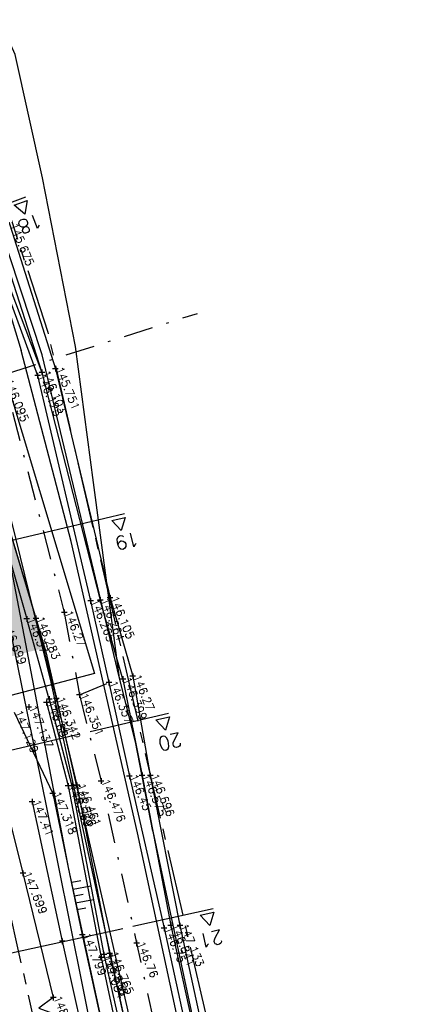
# Model space of a CAD drawing. Header units: metres. Extents: x 189938 to 192675, y 307646 to 311153.
# Tile 27 of 100: x 191693 to 191710, y 309056 to 309099. Entities that reach past the tile are written whole.
import ezdxf

# ---------------------------------------------------------------- set-up
doc = ezdxf.new("R2010")
doc.units = ezdxf.units.M
doc.linetypes.add('1-200 CENTER', pattern=[4.28625, 2.8575, -0.47625, 0.47625, -0.47625])
doc.linetypes.add('1-200 DASHDOT', pattern=[2.54, 1.27, -0.635, 0, -0.635])
for name, color, linetype in [('PH-ALG-WERKGRENS', 3, '1-200 WERKGRENS'), ('PH-BEST-KADASTRALE-GRENS', 240, '1-200 CENTER'), ('PH-BEST-KANTVERHARDING', 252, 'Continuous'), ('PH-BEST-KL-LAAGSPANNING-ENEXIS', 12, '1-200 LAAGSPANNING'), ('PH-BEST-TALUD', 8, 'Continuous'), ('PH-HULPLIJNEN-LPROF', 3, '1-200 DASHDOT'), ('PH-INM-HOOGTE', 30, 'Continuous'), ('PH-INM-HOOGTE-AANDUIDING', 30, 'Continuous'), ('PH-INM-KANTLAAG', 8, 'Continuous'), ('PH-INM-KRUIN', 8, 'Continuous'), ('PH-INM-ONVERHARD', 8, 'Continuous'), ('PH-INM-RASTERHEKWERK HANDHaven', 6, '1-200 HEKWERK'), ('PH-INM-TEEN', 8, 'Continuous'), ('PH-INM-VLAKVERDICHTINGSLIJN', 8, 'Continuous'), ('PH-INM-WEGAS', 6, '1-200 DASHDOT'), ('PH-NIEUW-AAND-DPROF', 3, 'Continuous'), ('PH-NIEUW-BEPLANTING-GAZON-BERM', 75, 'Continuous'), ('PH-OPBREEK-GAZON-BERM', 75, 'Continuous')]:
    doc.layers.add(name, color=color, linetype=linetype)
doc.styles.add('ROMANS', font='romans.shx')
doc.linetypes.add('1-200 HEKWERK', pattern='A,1.5,-0.4,["X",ROMANS,S=0.24,R=0,X=-0.275,Y=-0.12],-0.05', length=1.95)
doc.linetypes.add('1-200 LAAGSPANNING', pattern='A,1.5,-0.6,["LS",ROMANS,S=0.24,R=0,X=-0.45,Y=-0.12],-0.05', length=2.15)
doc.linetypes.add('1-200 WERKGRENS', pattern='A,1.5,-0.6,["WERK",ROMANS,S=0.24,R=0,X=-0.5,Y=-0.12],-0.45', length=2.55)

msp = doc.modelspace()

# ---------------------------------------------------------------- hatches: boundary and pattern name
at = {"layer": 'PH-NIEUW-BEPLANTING-GAZON-BERM', "transparency": 33554534}
h = msp.add_hatch(color=256, dxfattribs=at)
h.dxf.hatch_style = 1
h.paths.add_polyline_path([(191693.775, 309074.094), (191691.84, 309080.529), (191685.049, 309078.901), (191685.774, 309076.627), (191687.109, 309072.437)])
h = msp.add_hatch(color=256, dxfattribs=at)
h.dxf.hatch_style = 1
h.paths.add_polyline_path([(191694.489, 309071.512), (191693.775, 309074.094), (191690.576, 309073.268), (191691.501, 309070.752)])
at = {"layer": 'PH-OPBREEK-GAZON-BERM', "transparency": 33554585}
h = msp.add_hatch(color=256, dxfattribs=at)
h.dxf.hatch_style = 1
h.paths.add_polyline_path([(191688.129, 309082.727), (191687.236, 309082.434), (191685.844, 309082.09), (191685.049, 309078.901), (191685.774, 309076.627), (191687.109, 309072.437), (191689.374, 309070.211), (191690.657, 309070.537), (191691.501, 309070.752), (191694.489, 309071.512), (191693.775, 309074.094), (191691.84, 309080.529), (191690.844, 309083.617)], flags=17)

# ---------------------------------------------------------------- linework, layer by layer
at = {"layer": 'PH-ALG-WERKGRENS', "ltscale": 1.25, "flags": 128}
msp.add_lwpolyline([(191688.804, 309084.952), (191691.975, 309086.057), (191696.692, 309070.418), (191693.082, 309069.477)], dxfattribs=at)
at = {"layer": 'PH-BEST-KADASTRALE-GRENS', "flags": 128}
for points in [[(191728.357, 309124.625), (191711.783, 309122.734), (191691.501, 309120.23), (191686.52, 309119.044), (191685.682, 309118.699), (191683.978, 309116.71), (191683.346, 309115.067), (191682.892, 309113.097), (191683.593, 309111.08), (191688.864, 309100.413), (191691.161, 309094.999), (191692.477, 309091.896), (191694.671, 309085.125), (191701.529, 309055.527), (191708.242, 309023.739), (191710.859, 309006.395), (191711.52, 309000)], [(191701.266, 309020.164), (191695.823, 309047.676), (191691.299, 309067.971), (191688.162, 309080.514), (191685.925, 309087.798), (191682.279, 309096.747), (191679.262, 309102.928), (191674.301, 309111.839), (191672.332, 309114.615)]]:
    msp.add_lwpolyline(points, dxfattribs=at)
at = {"layer": 'PH-BEST-KANTVERHARDING', "color": 8}
msp.add_line((191699.208, 309063.631), (191705.471, 309034.21), dxfattribs=at)
for points in [[(191697.771, 309070.22), (191694.43, 309084.151), (191690.179, 309096.999), (191685.789, 309106.831), (191682.631, 309114.71), (191683.81, 309117.63), (191685.681, 309119.24), (191688.55, 309120.27)], [(191697.771, 309070.22), (191696.64, 309078.651), (191695.869, 309084.51), (191694.449, 309091.78), (191693.27, 309097.091), (191691.03, 309102.09), (191688.55, 309106.311), (191686.78, 309109.73), (191685.99, 309112.51), (191686.1, 309115.6), (191686.879, 309117.789), (191687.45, 309118.84), (191688.55, 309120.27)], [(191705.779, 308972.995), (191705.541, 308974.69), (191708.2, 308981.601), (191708.35, 308982.7), (191708.251, 308984.36), (191707.46, 308989.64), (191705.389, 309004.73), (191704.43, 309014.021), (191703.251, 309020.339), (191703.111, 309020.33), (191702.47, 309024.779), (191701.65, 309028.95), (191699.9, 309038.43), (191694.591, 309064.86), (191691.05, 309082.031), (191687.219, 309093.09), (191683.581, 309101.75), (191679.639, 309108.62), (191676.491, 309114.469), (191677.376, 309114.51)], [(191689.309, 309096.286), (191691.681, 309090.403), (191693.533, 309084.337)], [(191694.822, 309070.042), (191692.536, 309079.304), (191689.804, 309088.445)], [(191714.207, 308970.758), (191713.382, 308975.189), (191712.321, 308980.763), (191709.954, 309002.479), (191708.708, 309012.014), (191707.09, 309022.495), (191704.904, 309034.036), (191702.179, 309046.715), (191698.539, 309063.552), (191695.682, 309076.115), (191693.533, 309084.337)], [(191705.779, 308972.995), (191708.279, 308980.759), (191708.612, 308984.049), (191707.179, 308994.52), (191705.919, 309003.183), (191705.161, 309012.046), (191704.134, 309018.172), (191703.598, 309024.679), (191699.829, 309042.366), (191695.582, 309061.987), (191693.119, 309074.855)], [(191699.208, 309063.631), (191698.451, 309067.481), (191697.771, 309070.22)], [(191709.674, 308982.989), (191708.496, 308994.725), (191707.594, 309003.491), (191706.304, 309012.313), (191705.532, 309018.954), (191704.476, 309024.854), (191700.874, 309042.305), (191694.822, 309070.042)]]:
    msp.add_lwpolyline(points, dxfattribs=at)
at = {"layer": 'PH-BEST-KL-LAAGSPANNING-ENEXIS'}
msp.add_lwpolyline([(191616.598, 309162.21), (191628.445, 309154.705), (191633.705, 309151.101), (191641.617, 309145.344), (191648.218, 309140.42), (191650.164, 309138.925), (191653.619, 309136.336), (191663.993, 309127.857), (191666.903, 309125.327), (191668.398, 309123.62), (191669.852, 309122.426), (191673.177, 309119.729), (191675.752, 309117.017), (191676.891, 309115.42), (191678.7, 309112.261), (191684.333, 309099.983), (191688.95, 309089.004), (191691.42, 309081.98), (191694.595, 309071.349), (191698.896, 309052.464), (191702.833, 309033.649), (191705.542, 309019.152), (191707.168, 309007.362)], dxfattribs=at)
at = {"layer": 'PH-BEST-TALUD'}
for points in [[(191695.709, 309061.423), (191696.092, 309061.495)], [(191695.764, 309061.128), (191696.531, 309061.273)], [(191695.82, 309060.833), (191696.203, 309060.906)], [(191695.876, 309060.539), (191696.642, 309060.683)], [(191695.931, 309060.244), (191696.315, 309060.316)]]:
    msp.add_lwpolyline(points, dxfattribs=at)
at = {"layer": 'PH-HULPLIJNEN-LPROF', "color": 2}
msp.add_line((191670.295, 309076.175), (191701.125, 309085.942), dxfattribs=at)
at = {"layer": 'PH-HULPLIJNEN-LPROF'}
for points in [[(191695.382, 309073.053), (191695.363, 309073.049)], [(191696.041, 309069.498), (191697.307, 309070.027)], [(191696.973, 309065.785), (191696.964, 309065.783)], [(191698.502, 309058.795), (191698.504, 309058.795)]]:
    msp.add_lwpolyline(points, dxfattribs=at)
at = {"layer": 'PH-INM-HOOGTE', "flags": 128}
for points in [[(191694.546, 309083.397), (191694.302, 309083.397)], [(191694.424, 309083.519), (191694.424, 309083.275)], [(191697.059, 309073.587), (191696.815, 309073.587)], [(191696.937, 309073.709), (191696.937, 309073.465)], [(191693.889, 309072.772), (191693.645, 309072.772)], [(191693.767, 309072.894), (191693.767, 309072.65)]]:
    msp.add_lwpolyline(points, dxfattribs=at)
at = {"layer": 'PH-INM-HOOGTE'}
for p in [(191694.424, 309083.397), (191696.937, 309073.587), (191693.767, 309072.772)]:
    msp.add_point(p, dxfattribs=at)
at = {"layer": 'PH-INM-HOOGTE-AANDUIDING', "flags": 128}
for points in [[(191694.236, 309083.382), (191694.236, 309083.138)], [(191695.127, 309083.551), (191694.883, 309083.551)], [(191695.005, 309083.673), (191695.005, 309083.429)], [(191694.358, 309083.26), (191694.114, 309083.26)], [(191696.519, 309073.673), (191696.519, 309073.429)], [(191697.483, 309073.674), (191697.239, 309073.674)], [(191697.361, 309073.796), (191697.361, 309073.552)], [(191695.382, 309073.175), (191695.382, 309072.931)], [(191696.641, 309073.551), (191696.397, 309073.551)], [(191694.285, 309072.794), (191694.041, 309072.794)], [(191694.163, 309072.916), (191694.163, 309072.672)], [(191695.504, 309073.053), (191695.26, 309073.053)], [(191698.033, 309070.176), (191697.789, 309070.176)], [(191697.911, 309070.298), (191697.911, 309070.054)], [(191698.461, 309070.298), (191698.217, 309070.298)], [(191698.339, 309070.42), (191698.339, 309070.176)], [(191697.429, 309070.027), (191697.185, 309070.027)], [(191697.307, 309070.149), (191697.307, 309069.905)], [(191694.739, 309069.437), (191694.739, 309069.193)], [(191695.164, 309069.34), (191694.92, 309069.34)], [(191695.042, 309069.462), (191695.042, 309069.218)], [(191696.163, 309069.498), (191695.919, 309069.498)], [(191696.041, 309069.62), (191696.041, 309069.376)], [(191693.977, 309068.97), (191693.733, 309068.97)], [(191693.855, 309069.092), (191693.855, 309068.848)], [(191694.738, 309069.165), (191694.494, 309069.165)], [(191694.616, 309069.287), (191694.616, 309069.043)], [(191694.861, 309069.315), (191694.617, 309069.315)], [(191698.316, 309065.994), (191698.072, 309065.994)], [(191698.194, 309066.116), (191698.194, 309065.872)], [(191698.863, 309066.028), (191698.619, 309066.028)], [(191698.741, 309066.15), (191698.741, 309065.906)], [(191699.216, 309066.02), (191698.972, 309066.02)], [(191699.094, 309066.142), (191699.094, 309065.898)], [(191695.672, 309065.572), (191695.428, 309065.572)], [(191695.55, 309065.694), (191695.55, 309065.45)], [(191695.839, 309065.583), (191695.595, 309065.583)], [(191695.717, 309065.705), (191695.717, 309065.461)], [(191696.052, 309065.602), (191695.808, 309065.602)], [(191695.93, 309065.724), (191695.93, 309065.48)], [(191697.095, 309065.785), (191696.851, 309065.785)], [(191696.973, 309065.907), (191696.973, 309065.663)], [(191695.008, 309065.248), (191694.764, 309065.248)], [(191694.886, 309065.37), (191694.886, 309065.126)], [(191694.119, 309064.895), (191693.875, 309064.895)], [(191693.997, 309065.017), (191693.997, 309064.773)], [(191693.728, 309061.811), (191693.484, 309061.811)], [(191693.606, 309061.933), (191693.606, 309061.689)], [(191699.686, 309059.561), (191699.686, 309059.317)], [(191700.099, 309059.563), (191699.855, 309059.563)], [(191699.977, 309059.685), (191699.977, 309059.441)], [(191700.368, 309059.676), (191700.368, 309059.432)], [(191696.281, 309059.154), (191696.037, 309059.154)], [(191696.159, 309059.276), (191696.159, 309059.032)], [(191699.808, 309059.439), (191699.564, 309059.439)], [(191700.49, 309059.554), (191700.246, 309059.554)], [(191695.417, 309058.881), (191695.173, 309058.881)], [(191695.295, 309059.003), (191695.295, 309058.759)], [(191698.624, 309058.795), (191698.38, 309058.795)], [(191698.502, 309058.917), (191698.502, 309058.673)], [(191697.214, 309058.303), (191696.97, 309058.303)], [(191696.977, 309058.299), (191696.977, 309058.055)], [(191697.092, 309058.425), (191697.092, 309058.181)], [(191697.458, 309058.355), (191697.214, 309058.355)], [(191697.336, 309058.477), (191697.336, 309058.233)], [(191697.099, 309058.177), (191696.855, 309058.177)], [(191695.033, 309056.453), (191694.789, 309056.453)], [(191694.911, 309056.575), (191694.911, 309056.331)]]:
    msp.add_lwpolyline(points, dxfattribs=at)
at = {"layer": 'PH-INM-HOOGTE-AANDUIDING'}
for p in [(191695.005, 309083.551), (191694.236, 309083.26), (191697.361, 309073.674), (191696.519, 309073.551), (191694.163, 309072.794), (191695.382, 309073.053), (191697.911, 309070.176), (191698.339, 309070.298), (191697.307, 309070.027), (191695.042, 309069.34), (191696.041, 309069.498), (191693.855, 309068.97), (191694.616, 309069.165), (191694.739, 309069.315), (191698.194, 309065.994), (191698.741, 309066.028), (191699.094, 309066.02), (191695.55, 309065.572), (191695.717, 309065.583), (191695.93, 309065.602), (191696.973, 309065.785), (191694.886, 309065.248), (191693.997, 309064.895), (191693.606, 309061.811), (191699.977, 309059.563), (191696.159, 309059.154), (191699.686, 309059.439), (191700.368, 309059.554), (191695.295, 309058.881), (191698.502, 309058.795), (191697.092, 309058.303), (191697.336, 309058.355), (191696.977, 309058.177), (191694.911, 309056.453)]:
    msp.add_point(p, dxfattribs=at)
at = {"layer": 'PH-INM-KANTLAAG'}
for points in [[(191694.739, 309069.315), (191693.767, 309072.772)], [(191694.739, 309069.315), (191695.717, 309065.583), (191697.092, 309058.303), (191699.062, 309049.578), (191701.333, 309038.96), (191703.267, 309028.968), (191704.864, 309019.911), (191705.801, 309013.242)]]:
    msp.add_lwpolyline(points, dxfattribs=at)
at = {"layer": 'PH-INM-KRUIN'}
msp.add_lwpolyline([(191693.231, 309068.757), (191694.886, 309065.248), (191696.159, 309059.154), (191697.413, 309053.472), (191698.694, 309047.498), (191699.874, 309041.137), (191700.881, 309036.259), (191701.988, 309030.834), (191703.911, 309021.034), (191704.37, 309016.399)], dxfattribs=at)
at = {"layer": 'PH-INM-ONVERHARD'}
for points in [[(191698.795, 309123.31), (191691.906, 309122.255), (191689.663, 309121.853), (191686.472, 309120.967), (191684.171, 309119.272), (191683.361, 309118.382), (191682.452, 309116.865), (191682.047, 309115.336), (191682.17, 309112.752), (191682.922, 309110.38), (191683.926, 309108.182), (191685.893, 309103.763), (191689.348, 309095.803), (191691.986, 309089.336), (191694.236, 309083.26), (191696.519, 309073.551)], [(191678.064, 309113.883), (191678.507, 309112.969), (191678.818, 309112.282), (191679.707, 309110.405), (191680.49, 309108.317), (191683.143, 309102.918), (191684.198, 309100.867), (191686.812, 309095.076), (191689.371, 309088.24), (191691.209, 309082.631), (191694.163, 309072.794)], [(191696.519, 309073.551), (191697.307, 309070.027)], [(191694.163, 309072.794), (191695.042, 309069.34)], [(191697.307, 309070.027), (191698.194, 309065.994), (191699.686, 309059.439), (191701.754, 309049.938), (191703.838, 309040.064), (191706.081, 309029.114), (191707.422, 309020.784), (191708.563, 309013.56), (191709.468, 309006.016), (191710.29, 309000.303), (191711.094, 308992.162), (191711.378, 308987.027), (191711.82, 308983.273), (191712.318, 308980.007), (191713.048, 308976.29), (191713.736, 308972.751), (191714.782, 308969.889), (191715.581, 308968.341), (191716.585, 308967.149), (191717.965, 308966.21), (191719.573, 308965.629), (191721.239, 308965.839), (191722.714, 308966.376), (191723.798, 308966.808)], [(191695.042, 309069.34), (191695.93, 309065.602), (191697.336, 309058.355), (191699.265, 309049.718), (191701.662, 309038.987), (191703.548, 309029.1), (191705.178, 309019.946), (191706.208, 309013.204)]]:
    msp.add_lwpolyline(points, dxfattribs=at)
at = {"layer": 'PH-INM-RASTERHEKWERK HANDHaven'}
for points in [[(191699.137, 309121.703), (191692.265, 309120.788), (191688.865, 309120.123), (191687.161, 309119.56), (191685.176, 309118.603), (191684.323, 309117.762), (191683.357, 309116.14), (191683.154, 309114.635), (191683.184, 309113.43), (191683.454, 309112.403), (191684.352, 309110.544), (191685.392, 309108.307), (191687.022, 309104.476), (191690.686, 309096.559), (191693.033, 309089.75), (191695.005, 309083.551), (191697.361, 309073.674)], [(191697.361, 309073.674), (191698.339, 309070.298)], [(191698.339, 309070.298), (191699.094, 309066.02), (191700.368, 309059.554), (191702.439, 309050.037), (191704.558, 309040.337), (191706.673, 309029.239), (191708.144, 309020.853), (191709.283, 309013.687), (191710.326, 309006.076), (191711.038, 309000.409), (191711.972, 308992.179), (191712.535, 308987.32), (191712.904, 308983.376), (191713.241, 308980.155), (191713.751, 308976.382), (191714.809, 308973.006), (191715.896, 308970.241), (191716.638, 308968.911)]]:
    msp.add_lwpolyline(points, dxfattribs=at)
at = {"layer": 'PH-INM-RASTERHEKWERK HANDHaven', "flags": 128}
msp.add_lwpolyline([(191691.507, 309070.731), (191691.699, 309069.971), (191692.105, 309068.247), (191691.49, 309067.412), (191692.259, 309067.113), (191693.606, 309061.811), (191694.911, 309056.453), (191694.291, 309055.99), (191695.187, 309055.671), (191696.382, 309050.175), (191697.807, 309044.917), (191697.253, 309044.244)], dxfattribs=at)
at = {"layer": 'PH-INM-TEEN'}
msp.add_lwpolyline([(191694.616, 309069.165), (191695.55, 309065.572), (191696.977, 309058.177), (191698.811, 309049.564), (191701.143, 309038.758), (191703.119, 309028.939), (191704.679, 309019.863), (191705.571, 309013.213), (191706.598, 309005.755), (191707.323, 308999.964), (191708.218, 308991.924), (191708.755, 308985.554), (191708.748, 308984.219), (191708.727, 308983.179), (191708.341, 308981.767), (191707.858, 308980.109), (191707.128, 308977.983), (191706.456, 308976.368), (191705.754, 308974.906)], dxfattribs=at)
at = {"layer": 'PH-INM-VLAKVERDICHTINGSLIJN'}
for points in [[(191698.805, 309123.043), (191692.032, 309121.892), (191689.757, 309121.646), (191686.493, 309120.513), (191684.572, 309119.387), (191683.541, 309118.275), (191682.766, 309116.789), (191682.51, 309115.33), (191682.547, 309113.311), (191683.262, 309110.488), (191684.179, 309108.286), (191686.122, 309103.951), (191689.531, 309095.949), (191692.14, 309089.392), (191694.424, 309083.397)], [(191698.839, 309122.529), (191692.148, 309121.401), (191689.764, 309121.025), (191688.148, 309120.562), (191686.337, 309119.851), (191685.043, 309119.096), (191684.059, 309118), (191683.208, 309116.546), (191682.983, 309114.729), (191682.853, 309113.497), (191683.038, 309112.341), (191683.49, 309110.796), (191684.908, 309108.053), (191686.494, 309104.175), (191689.941, 309096.109), (191692.452, 309089.485), (191694.424, 309083.397), (191696.937, 309073.587)], [(191678.442, 309111.711), (191679.93, 309108.699), (191681.579, 309105.258), (191682.79, 309102.666), (191684.002, 309100.192), (191686.487, 309094.858), (191689.042, 309088.133), (191691.005, 309082.445), (191693.767, 309072.772)], [(191697.911, 309070.176), (191696.937, 309073.587)], [(191697.911, 309070.176), (191698.741, 309066.028), (191699.977, 309059.563), (191702.08, 309050.001), (191704.147, 309040.207), (191706.328, 309029.149), (191707.808, 309020.886), (191708.851, 309013.601), (191709.875, 309006.135), (191710.593, 309000.337), (191711.405, 308992.202), (191711.588, 308988.624)], [(191693.997, 309064.895), (191695.295, 309058.881), (191696.602, 309053.029), (191697.912, 309047.209), (191699.296, 309040.791), (191700.181, 309036.048), (191701.4, 309030.63), (191703.348, 309020.452)]]:
    msp.add_lwpolyline(points, dxfattribs=at)
msp.add_point((191693.855, 309068.97), dxfattribs=at)
at = {"layer": 'PH-INM-WEGAS', "flags": 128}
for points in [[(191678.849, 309118.556), (191680.217, 309113.812), (191681.813, 309109.405), (191685.043, 309102.501), (191688.071, 309095.511), (191690.741, 309088.834), (191692.804, 309083.028), (191695.382, 309073.053)], [(191695.382, 309073.053), (191696.041, 309069.498)], [(191696.041, 309069.498), (191696.973, 309065.785), (191698.502, 309058.795), (191700.468, 309049.739), (191702.622, 309039.279), (191704.756, 309028.928), (191706.22, 309020.333), (191707.247, 309013.415), (191708.248, 309005.857), (191709.061, 309000.181), (191709.922, 308992.04), (191710.37, 308987.001), (191710.823, 308983.145), (191711.128, 308979.831), (191711.751, 308976.047), (191712.541, 308972.469), (191713.641, 308969.557), (191714.645, 308966.665), (191715.449, 308964.248), (191715.954, 308962.839), (191712.663, 308961.634), (191708.033, 308959.883), (191703.714, 308958.196), (191696.439, 308955.444), (191691.222, 308953.514), (191687.337, 308951.904), (191681.856, 308949.715), (191675.778, 308947.292), (191671.947, 308945.844)]]:
    msp.add_lwpolyline(points, dxfattribs=at)
at = {"layer": 'PH-NIEUW-AAND-DPROF', "color": 1}
for points in [[(191693.709, 309090.942), (191690.489, 309089.736)], [(191697.978, 309077.296), (191694.593, 309076.499)], [(191694.593, 309076.499), (191653.139, 309066.745)], [(191699.883, 309068.699), (191696.497, 309067.902)], [(191696.062, 309067.805), (191655.15, 309058.171)], [(191701.801, 309060.279), (191698.345, 309059.517)], [(191697.909, 309059.42), (191656.678, 309050.402)]]:
    msp.add_lwpolyline(points, dxfattribs=at)
at = {"layer": 'PH-NIEUW-AAND-DPROF', "color": 7}
for points in [[(191693.788, 309090.811), (191693.689, 309090.219), (191693.226, 309090.601)], [(191698.013, 309077.15), (191697.84, 309076.576), (191697.429, 309077.013)], [(191699.917, 309068.553), (191699.744, 309067.979), (191699.333, 309068.416)], [(191701.833, 309060.132), (191701.652, 309059.56), (191701.247, 309060.003)]]:
    msp.add_lwpolyline(points, close=True, dxfattribs=at)

# ---------------------------------------------------------------- texts
at = {"layer": 'PH-INM-HOOGTE', "style": 'ROMANS'}
for s, p in [('145.675', (191693.033, 309089.75)), ('146.125', (191694.236, 309083.26)), ('146.103', (191694.424, 309083.397)), ('145.751', (191695.005, 309083.551)), ('146.095', (191692.804, 309083.028)), ('146.265', (191696.519, 309073.551)), ('146.264', (191696.937, 309073.587)), ('146.105', (191697.361, 309073.674)), ('146.37', (191693.767, 309072.772)), ('146.283', (191694.163, 309072.794)), ('146.27', (191695.382, 309073.053)), ('146.699', (191692.712, 309072.561)), ('146.399', (191697.911, 309070.176)), ('146.27', (191698.339, 309070.298)), ('146.357', (191697.307, 309070.027)), ('146.44', (191694.739, 309069.315)), ('146.342', (191695.042, 309069.34)), ('146.351', (191696.041, 309069.498)), ('147.137', (191693.855, 309068.97)), ('146.68', (191694.616, 309069.165)), ('147.129', (191693.231, 309068.757)), ('146.45', (191698.194, 309065.994)), ('146.575', (191698.741, 309066.028)), ('146.696', (191699.094, 309066.02)), ('146.569', (191695.55, 309065.572)), ('146.526', (191695.717, 309065.583)), ('146.461', (191695.93, 309065.602)), ('146.476', (191696.973, 309065.785)), ('147.318', (191694.886, 309065.248)), ('147.41', (191693.997, 309064.895)), ('147.699', (191693.606, 309061.811)), ('146.841', (191699.977, 309059.563)), ('147.133', (191700.368, 309059.554)), ('147.799', (191696.159, 309059.154)), ('146.75', (191699.686, 309059.439)), ('146.76', (191698.502, 309058.795)), ('146.858', (191697.092, 309058.303)), ('146.765', (191697.336, 309058.355)), ('147.084', (191696.977, 309058.177)), ('148.137', (191694.911, 309056.453))]:
    msp.add_text(s, height=0.35, rotation=292.227, dxfattribs=at).set_placement(p)
at = {"layer": 'PH-NIEUW-AAND-DPROF', "color": 3, "style": 'ROMANS'}
for s, rotation, p in [('18', 200.523, (191694.282, 309090.256)), ('19', 193.251, (191698.521, 309076.531)), ('20', 193.251, (191700.376, 309067.885)), ('21', 192.425, (191702.154, 309059.383))]:
    msp.add_text(s, height=0.6, rotation=rotation, dxfattribs=at).set_placement(p)

doc.saveas('drawing.dxf')
